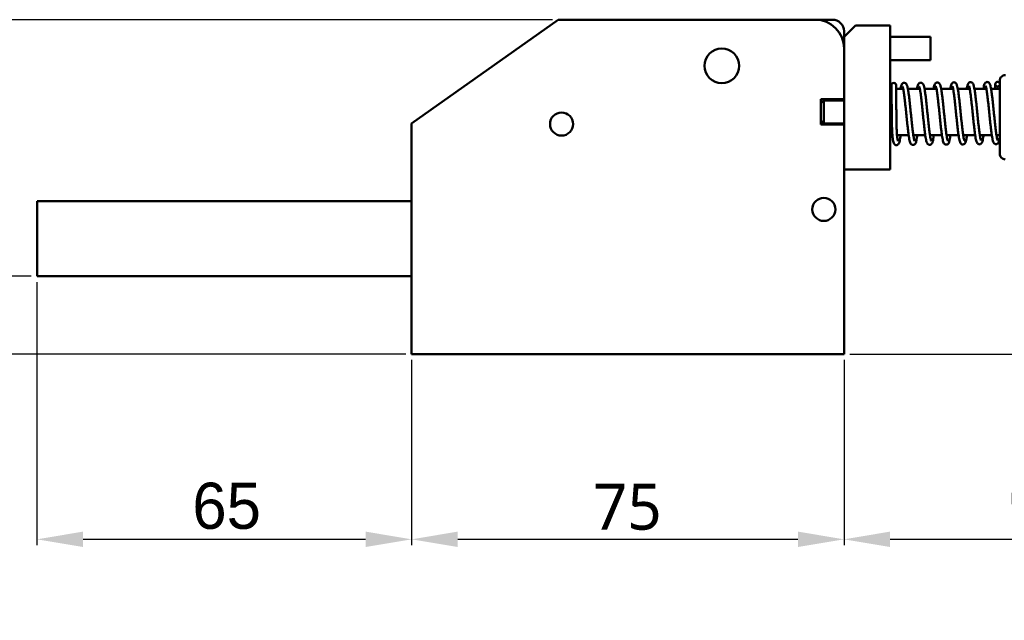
# Model space of a CAD drawing. Header units: millimetres. Extents: x 3 to 589, y 3 to 392.
# Tile 4 of 24: x 188 to 359, y 194 to 298. Entities that reach past the tile are written whole.
import ezdxf

# ---------------------------------------------------------------- set-up
doc = ezdxf.new("R2010")
doc.units = ezdxf.units.MM
doc.layers.add('Dimension (ISO)', color=7, linetype='Continuous', lineweight=25)
doc.layers.add('Visible (ISO)', color=7, linetype='Continuous', lineweight=50)
doc.styles.add('Note Text (JIS)', font='meiryo.ttc')
doc.dimstyles.new('Default (JIS)', dxfattribs={"dimtxt": 8, "dimasz": 8, "dimexe": 1, "dimexo": 1, "dimgap": 1.5, "dimtad": 1, "dimrnd": 1e-08, "dimdsep": 46, "dimtxsty": 'Note Text (JIS)', "dimcen": 0.09, "dimdle": 10, "dimclrd": 256, "dimclre": 256, "dimclrt": 256, "dimadec": 0, "dimazin": 2, "dimtfac": 0.4375, "dimtmove": 0, "dimatfit": 3, "dimfxl": 1, "dimtolj": 1, "dimtzin": 0, "dimlwd": -1, "dimlwe": -1, "dimarcsym": 0})

# ---------------------------------------------------------------- blocks, each defined once
blk = doc.blocks.new('*D3')
at = {"layer": 'Defpoints', "color": 0}
for p in [(190.8, 253.41), (255.79, 239.91), (255.79, 207.79)]:
    blk.add_point(p, dxfattribs=at)
at = {"layer": 'Dimension (ISO)'}
for p, q in [((190.8, 252.41), (190.8, 206.79)), ((255.79, 238.91), (255.79, 206.79)), ((198.8, 207.79), (247.79, 207.79))]:
    blk.add_line(p, q, dxfattribs=at)
for points in [[(198.8, 209.13), (198.8, 206.46), (190.8, 207.79)], [(247.79, 209.13), (247.79, 206.46), (255.79, 207.79)]]:
    blk.add_solid(points, dxfattribs=at)
at = {"layer": 'Dimension (ISO)', "insert": (215.04, 217.61), "char_height": 8, "attachment_point": 1, "style": 'Note Text (JIS)'}
blk.add_mtext('\\A1; \\fメイリオ|b0|i0;\\H8.0000;65', dxfattribs=at)
blk = doc.blocks.new('*D4')
at = {"layer": 'Defpoints', "color": 0}
for p in [(255.79, 239.91), (330.79, 239.91), (330.79, 207.79)]:
    blk.add_point(p, dxfattribs=at)
at = {"layer": 'Dimension (ISO)'}
for p, q in [((255.79, 238.91), (255.79, 206.79)), ((330.79, 238.91), (330.79, 206.79)), ((263.79, 207.79), (322.79, 207.79))]:
    blk.add_line(p, q, dxfattribs=at)
for points in [[(263.79, 209.13), (263.79, 206.46), (255.79, 207.79)], [(322.79, 209.13), (322.79, 206.46), (330.79, 207.79)]]:
    blk.add_solid(points, dxfattribs=at)
at = {"layer": 'Dimension (ISO)', "insert": (287.25, 217.46), "char_height": 8, "attachment_point": 1, "style": 'Note Text (JIS)'}
blk.add_mtext('\\A1;75', dxfattribs=at)
blk = doc.blocks.new('*D5')
at = {"layer": 'Defpoints', "color": 0}
for p in [(408.04, 278.76), (330.79, 239.91), (408.04, 207.79)]:
    blk.add_point(p, dxfattribs=at)
at = {"layer": 'Dimension (ISO)'}
for p, q in [((408.04, 277.76), (408.04, 206.79)), ((330.79, 238.91), (330.79, 206.79)), ((338.79, 207.79), (400.04, 207.79))]:
    blk.add_line(p, q, dxfattribs=at)
for points in [[(338.79, 209.13), (338.79, 206.46), (330.79, 207.79)], [(400.04, 209.13), (400.04, 206.46), (408.04, 207.79)]]:
    blk.add_solid(points, dxfattribs=at)
at = {"layer": 'Dimension (ISO)', "insert": (356.48, 219.86), "char_height": 8, "attachment_point": 1, "style": 'Note Text (JIS)'}
blk.add_mtext('\\A1; \\fメイリオ|b0|i0;\\H8.0000;(77)', dxfattribs=at)
blk = doc.blocks.new('*D6')
at = {"layer": 'Defpoints', "color": 0}
for p in [(401.69, 292.74), (445.69, 292.74), (330.79, 239.91)]:
    blk.add_point(p, dxfattribs=at)
at = {"layer": 'Dimension (ISO)'}
for p, q in [((402.69, 292.74), (446.69, 292.74)), ((445.69, 247.91), (445.69, 284.74)), ((331.79, 239.91), (446.69, 239.91))]:
    blk.add_line(p, q, dxfattribs=at)
for points in [[(444.36, 284.74), (447.03, 284.74), (445.69, 292.74)], [(444.36, 247.91), (447.03, 247.91), (445.69, 239.91)]]:
    blk.add_solid(points, dxfattribs=at)
at = {"layer": 'Dimension (ISO)', "insert": (433.62, 253.39), "char_height": 8, "attachment_point": 1, "rotation": 90, "style": 'Note Text (JIS)'}
blk.add_mtext('\\A1; \\fメイリオ|b0|i0;\\H8.0000;(53)', dxfattribs=at)
blk = doc.blocks.new('*D17')
at = {"layer": 'Defpoints', "color": 0}
for p in [(139.79, 297.91), (281.21, 297.91), (255.79, 239.91)]:
    blk.add_point(p, dxfattribs=at)
at = {"layer": 'Dimension (ISO)'}
for p, q in [((280.21, 297.91), (138.79, 297.91)), ((139.79, 247.91), (139.79, 289.91)), ((254.79, 239.91), (138.79, 239.91))]:
    blk.add_line(p, q, dxfattribs=at)
for points in [[(138.46, 289.91), (141.12, 289.91), (139.79, 297.91)], [(138.46, 247.91), (141.12, 247.91), (139.79, 239.91)]]:
    blk.add_solid(points, dxfattribs=at)
at = {"layer": 'Dimension (ISO)', "insert": (129.93, 262.9), "char_height": 8, "attachment_point": 1, "rotation": 90, "style": 'Note Text (JIS)'}
blk.add_mtext('\\A1;58', dxfattribs=at)
blk = doc.blocks.new('*D18')
at = {"layer": 'Defpoints', "color": 0}
for p in [(172.8, 253.41), (190.8, 253.41), (255.79, 239.91)]:
    blk.add_point(p, dxfattribs=at)
at = {"layer": 'Dimension (ISO)'}
for p, q in [((172.8, 261.41), (172.8, 269.41)), ((189.8, 253.41), (171.8, 253.41)), ((172.8, 239.91), (172.8, 253.41)), ((254.79, 239.91), (171.8, 239.91)), ((172.8, 231.91), (172.8, 223.91))]:
    blk.add_line(p, q, dxfattribs=at)
for points in [[(171.47, 261.41), (174.14, 261.41), (172.8, 253.41)], [(171.47, 231.91), (174.14, 231.91), (172.8, 239.91)]]:
    blk.add_solid(points, dxfattribs=at)
at = {"layer": 'Dimension (ISO)', "insert": (162.97, 235.68), "char_height": 8, "attachment_point": 1, "rotation": 90, "style": 'Note Text (JIS)'}
blk.add_mtext('\\A1;13.5', dxfattribs=at)

msp = doc.modelspace()

# ---------------------------------------------------------------- linework, layer by layer
at = {"layer": 'Visible (ISO)'}
for p, q in [((281.214, 297.91), (255.791, 279.91)), ((281.214, 297.91), (289.866, 297.91)), ((289.866, 297.91), (325.791, 297.91)), ((325.791, 297.91), (328.791, 297.91)), ((330.791, 294.91), (332.791, 296.91)), ((330.791, 295.91), (330.791, 294.91)), ((332.791, 296.91), (338.791, 296.91)), ((338.791, 271.91), (338.791, 296.91)), ((330.791, 271.91), (330.791, 294.91)), ((345.791, 294.91), (338.791, 294.91)), ((345.791, 290.91), (345.791, 294.91)), ((345.791, 290.91), (338.791, 290.91)), ((357.791, 281.91), (357.791, 287.312)), ((339.031, 285.91), (338.791, 285.91)), ((341.061, 285.91), (339.831, 285.91)), ((343.947, 285.91), (341.876, 285.91)), ((346.832, 285.91), (344.761, 285.91)), ((349.717, 285.91), (347.646, 285.91)), ((352.602, 285.91), (350.531, 285.91)), ((355.487, 285.91), (353.416, 285.91)), ((357.791, 285.91), (356.3, 285.91)), ((357.032, 285.91), (357.024, 286.719)), ((326.791, 279.71), (326.791, 284.11)), ((326.791, 284.11), (330.791, 284.11)), ((326.791, 283.41), (327.291, 283.91)), ((327.291, 283.91), (327.291, 279.91)), ((330.791, 283.91), (327.291, 283.91)), ((357.791, 280.384), (357.791, 281.91)), ((326.791, 280.41), (327.291, 279.91)), ((357.791, 278.676), (357.791, 280.384)), ((255.791, 273.784), (255.791, 279.91)), ((330.791, 279.71), (326.791, 279.71)), ((330.791, 279.91), (327.291, 279.91)), ((357.791, 275.183), (357.791, 278.676)), ((339.18, 277.91), (338.791, 277.91)), ((342, 277.91), (339.983, 277.91)), ((344.884, 277.91), (342.809, 277.91)), ((347.768, 277.91), (345.693, 277.91)), ((350.652, 277.91), (348.577, 277.91)), ((353.536, 277.91), (351.46, 277.91)), ((356.419, 277.91), (354.345, 277.91)), ((357.791, 277.91), (357.229, 277.91)), ((357.791, 276.762), (357.791, 277.217)), ((357.791, 275.183), (357.791, 275.829)), ((357.791, 274.678), (357.791, 275.183)), ((255.791, 239.91), (255.791, 273.784)), ((330.791, 271.91), (330.791, 239.91)), ((330.791, 271.91), (338.791, 271.91)), ((190.804, 266.41), (190.804, 253.41)), ((190.804, 266.41), (255.791, 266.41)), ((330.804, 262.91), (330.791, 262.91)), ((330.804, 262.91), (330.804, 253.41)), ((190.804, 253.41), (255.791, 253.41)), ((330.791, 253.41), (330.804, 253.41)), ((330.791, 239.91), (255.791, 239.91))]:
    msp.add_line(p, q, dxfattribs=at)
for centre, radius in [((309.591, 289.91), 3), ((281.791, 279.81), 2), ((327.291, 265.01), 2), ((327.291, 265.01), 2)]:
    msp.add_circle(centre, radius, dxfattribs=at)
for centre, radius, start, end in [((325.791, 292.91), 5, 0, 90), ((328.791, 295.91), 2, 0, 90), ((339.425, 286.553), 0.4, 0.54246, 180.54246), ((357.424, 286.723), 0.4, 23.21625, 336.78375), ((358.791, 287.312), 1, 89.99941, 180)]:
    msp.add_arc(centre, radius, start, end, dxfattribs=at)
for points, knots in [([(340.587, 285.91), (340.604, 286.009), (340.62, 286.099), (340.668, 286.327), (340.698, 286.447), (340.77, 286.645), (340.796, 286.728), (340.928, 286.859), (340.96, 286.886), (341.061, 286.943), (341.14, 286.969), (341.291, 286.97), (341.357, 286.953), (341.47, 286.902), (341.513, 286.867), (341.599, 286.784), (341.628, 286.737), (341.739, 286.538), (341.776, 286.386), (341.855, 286.031), (341.886, 285.863), (341.946, 285.502), (341.974, 285.313), (342.03, 284.907), (342.057, 284.692), (342.112, 284.239), (342.139, 284.002), (342.194, 283.511), (342.221, 283.257), (342.276, 282.738), (342.303, 282.473), (342.357, 281.94), (342.384, 281.671), (342.439, 281.136), (342.466, 280.87), (342.519, 280.348), (342.546, 280.092), (342.6, 279.596), (342.626, 279.356), (342.679, 278.899), (342.705, 278.682), (342.757, 278.277), (342.782, 278.089), (342.833, 277.747), (342.857, 277.594), (342.905, 277.327), (342.928, 277.213), (342.969, 277.033), (342.988, 276.964), (343.017, 276.878), (343.028, 276.854), (343.03, 276.849), (343.03, 276.849), (343.03, 276.849)], [5.738622, 5.738622, 5.738622, 5.738622, 5.8477603, 5.8477603, 6.0372245, 6.0372245, 6.1937617, 6.1937617, 6.2320416, 6.2320416, 6.2836694, 6.2836694, 6.3259309, 6.3259309, 6.3746061, 6.3746061, 6.4531596, 6.4531596, 6.7267329, 6.7267329, 6.9145625, 6.9145625, 7.0843297, 7.0843297, 7.24935, 7.24935, 7.4123885, 7.4123885, 7.5744033, 7.5744033, 7.7357972, 7.7357972, 7.8967483, 7.8967483, 8.0573195, 8.0573195, 8.217491, 8.217491, 8.3771538, 8.3771538, 8.5360572, 8.5360572, 8.6936695, 8.6936695, 8.8488114, 8.8488114, 8.9986392, 8.9986392, 9.135833, 9.135833, 9.2437621, 9.2437621, 9.2537235, 9.2537235, 9.2537235, 9.2537235]), ([(343.463, 285.91), (343.488, 286.063), (343.513, 286.198), (343.574, 286.459), (343.605, 286.573), (343.685, 286.736), (343.713, 286.788), (343.794, 286.874), (343.827, 286.904), (343.929, 286.966), (344.008, 286.995), (344.161, 286.999), (344.229, 286.983), (344.343, 286.934), (344.387, 286.9), (344.474, 286.817), (344.503, 286.772), (344.609, 286.586), (344.644, 286.451), (344.722, 286.125), (344.754, 285.958), (344.815, 285.6), (344.843, 285.414), (344.899, 285.014), (344.927, 284.802), (344.982, 284.355), (345.009, 284.121), (345.063, 283.634), (345.091, 283.381), (345.145, 282.865), (345.172, 282.602), (345.227, 282.069), (345.254, 281.801), (345.308, 281.266), (345.335, 280.999), (345.389, 280.474), (345.416, 280.216), (345.469, 279.716), (345.496, 279.474), (345.549, 279.011), (345.575, 278.791), (345.627, 278.378), (345.653, 278.186), (345.703, 277.836), (345.728, 277.678), (345.776, 277.401), (345.799, 277.282), (345.842, 277.09), (345.861, 277.015), (345.892, 276.918), (345.905, 276.888), (345.91, 276.877), (345.91, 276.876), (345.91, 276.876)], [12.011788, 12.011788, 12.011788, 12.011788, 12.1793033, 12.1793033, 12.3819536, 12.3819536, 12.4697842, 12.4697842, 12.5118452, 12.5118452, 12.5648635, 12.5648635, 12.607132, 12.607132, 12.6552051, 12.6552051, 12.7311929, 12.7311929, 12.9811899, 12.9811899, 13.1754555, 13.1754555, 13.3462846, 13.3462846, 13.5116877, 13.5116877, 13.6749066, 13.6749066, 13.8370223, 13.8370223, 13.9984821, 13.9984821, 14.1594843, 14.1594843, 14.3201032, 14.3201032, 14.4803295, 14.4803295, 14.6400671, 14.6400671, 14.7990885, 14.7990885, 14.9569112, 14.9569112, 15.1124738, 15.1124738, 15.2632463, 15.2632463, 15.4027389, 15.4027389, 15.5156052, 15.5156052, 15.5369088, 15.5369088, 15.5369088, 15.5369088]), ([(346.338, 285.91), (346.357, 286.03), (346.377, 286.14), (346.428, 286.383), (346.458, 286.503), (346.531, 286.701), (346.556, 286.784), (346.69, 286.915), (346.722, 286.942), (346.822, 286.999), (346.902, 287.024), (347.052, 287.024), (347.118, 287.007), (347.231, 286.956), (347.274, 286.921), (347.36, 286.837), (347.389, 286.79), (347.5, 286.589), (347.537, 286.433), (347.617, 286.073), (347.648, 285.905), (347.708, 285.544), (347.736, 285.354), (347.792, 284.947), (347.819, 284.731), (347.874, 284.277), (347.901, 284.04), (347.956, 283.548), (347.983, 283.293), (348.037, 282.774), (348.065, 282.509), (348.119, 281.976), (348.146, 281.707), (348.2, 281.172), (348.227, 280.906), (348.281, 280.385), (348.308, 280.129), (348.361, 279.633), (348.388, 279.394), (348.441, 278.938), (348.467, 278.721), (348.518, 278.318), (348.544, 278.13), (348.594, 277.791), (348.619, 277.638), (348.666, 277.373), (348.689, 277.26), (348.73, 277.083), (348.749, 277.014), (348.777, 276.931), (348.788, 276.907), (348.79, 276.904), (348.79, 276.904), (348.79, 276.904)], [18.2851168, 18.2851168, 18.2851168, 18.2851168, 18.4148955, 18.4148955, 18.6045205, 18.6045205, 18.7611637, 18.7611637, 18.7989453, 18.7989453, 18.8503651, 18.8503651, 18.892628, 18.892628, 18.9414055, 18.9414055, 19.0203984, 19.0203984, 19.2981581, 19.2981581, 19.4850341, 19.4850341, 19.6546222, 19.6546222, 19.8195761, 19.8195761, 19.9825828, 19.9825828, 20.1445796, 20.1445796, 20.3059615, 20.3059615, 20.4669034, 20.4669034, 20.6274657, 20.6274657, 20.7876269, 20.7876269, 20.9472754, 20.9472754, 21.1061561, 21.1061561, 21.2637276, 21.2637276, 21.418787, 21.418787, 21.5684284, 21.5684284, 21.7051674, 21.7051674, 21.8121467, 21.8121467, 21.8200941, 21.8200941, 21.8200941, 21.8200941]), ([(349.214, 285.91), (349.216, 285.925), (349.218, 285.939), (349.247, 286.114), (349.273, 286.254), (349.335, 286.519), (349.367, 286.632), (349.447, 286.794), (349.474, 286.843), (349.551, 286.926), (349.584, 286.956), (349.686, 287.019), (349.766, 287.049), (349.919, 287.053), (349.987, 287.038), (350.102, 286.989), (350.146, 286.955), (350.232, 286.873), (350.262, 286.827), (350.367, 286.644), (350.402, 286.512), (350.479, 286.19), (350.512, 286.024), (350.573, 285.666), (350.601, 285.48), (350.657, 285.082), (350.685, 284.87), (350.74, 284.424), (350.767, 284.19), (350.822, 283.704), (350.849, 283.452), (350.903, 282.936), (350.93, 282.673), (350.985, 282.14), (351.012, 281.872), (351.066, 281.336), (351.093, 281.07), (351.147, 280.545), (351.174, 280.287), (351.227, 279.786), (351.254, 279.543), (351.307, 279.079), (351.333, 278.859), (351.385, 278.445), (351.411, 278.252), (351.461, 277.901), (351.486, 277.742), (351.534, 277.464), (351.557, 277.343), (351.6, 277.15), (351.62, 277.074), (351.651, 276.974), (351.664, 276.943), (351.669, 276.932), (351.67, 276.931), (351.67, 276.931)], [24.5585607, 24.5585607, 24.5585607, 24.5585607, 24.5742282, 24.5742282, 24.7481588, 24.7481588, 24.951695, 24.951695, 25.0346095, 25.0346095, 25.077564, 25.077564, 25.1308647, 25.1308647, 25.1731375, 25.1731375, 25.2211036, 25.2211036, 25.2966383, 25.2966383, 25.5426264, 25.5426264, 25.738203, 25.738203, 25.90922, 25.90922, 26.0746889, 26.0746889, 26.2379384, 26.2379384, 26.4000711, 26.4000711, 26.5615419, 26.5615419, 26.7225523, 26.7225523, 26.883179, 26.883179, 27.0434139, 27.0434139, 27.2031632, 27.2031632, 27.3622031, 27.3622031, 27.5200581, 27.5200581, 27.675685, 27.675685, 27.8266006, 27.8266006, 27.9664406, 27.9664406, 28.0800719, 28.0800719, 28.1032794, 28.1032794, 28.1032794, 28.1032794]), ([(352.089, 285.91), (352.111, 286.05), (352.133, 286.175), (352.186, 286.432), (352.216, 286.552), (352.288, 286.75), (352.314, 286.832), (352.442, 286.964), (352.475, 286.992), (352.575, 287.05), (352.655, 287.078), (352.807, 287.08), (352.873, 287.063), (352.987, 287.013), (353.031, 286.978), (353.117, 286.895), (353.146, 286.849), (353.254, 286.655), (353.291, 286.51), (353.369, 286.168), (353.401, 286.001), (353.461, 285.641), (353.489, 285.453), (353.545, 285.05), (353.572, 284.836), (353.627, 284.386), (353.655, 284.15), (353.709, 283.66), (353.736, 283.407), (353.791, 282.89), (353.818, 282.625), (353.872, 282.092), (353.899, 281.824), (353.954, 281.289), (353.981, 281.022), (354.035, 280.499), (354.061, 280.242), (354.115, 279.744), (354.141, 279.503), (354.194, 279.044), (354.22, 278.825), (354.272, 278.417), (354.298, 278.227), (354.348, 277.882), (354.373, 277.726), (354.42, 277.456), (354.443, 277.34), (354.486, 277.155), (354.505, 277.083), (354.535, 276.992), (354.546, 276.965), (354.55, 276.959), (354.55, 276.958), (354.55, 276.958)], [30.8321433, 30.8321433, 30.8321433, 30.8321433, 30.9786383, 30.9786383, 31.1677159, 31.1677159, 31.3238593, 31.3238593, 31.363468, 31.363468, 31.4156219, 31.4156219, 31.4578828, 31.4578828, 31.5063144, 31.5063144, 31.583826, 31.583826, 31.8476461, 31.8476461, 32.037901, 32.037901, 32.2080972, 32.2080972, 32.3732744, 32.3732744, 32.5363874, 32.5363874, 32.6984441, 32.6984441, 32.8598655, 32.8598655, 33.0208381, 33.0208381, 33.1814295, 33.1814295, 33.3416244, 33.3416244, 33.5013193, 33.5013193, 33.6602736, 33.6602736, 33.817977, 33.817977, 33.9733018, 33.9733018, 34.123542, 34.123542, 34.2617402, 34.2617402, 34.3717991, 34.3717991, 34.3864647, 34.3864647, 34.3864647, 34.3864647]), ([(354.965, 285.91), (354.969, 285.936), (354.973, 285.962), (355.003, 286.149), (355.029, 286.29), (355.09, 286.556), (355.122, 286.671), (355.201, 286.839), (355.23, 286.897), (355.321, 286.99), (355.354, 287.018), (355.455, 287.077), (355.534, 287.105), (355.686, 287.107), (355.753, 287.091), (355.866, 287.04), (355.91, 287.006), (355.996, 286.923), (356.025, 286.877), (356.134, 286.684), (356.17, 286.54), (356.248, 286.199), (356.28, 286.032), (356.34, 285.673), (356.368, 285.485), (356.424, 285.082), (356.452, 284.869), (356.506, 284.419), (356.534, 284.183), (356.588, 283.693), (356.616, 283.44), (356.67, 282.923), (356.697, 282.659), (356.752, 282.126), (356.779, 281.857), (356.833, 281.322), (356.86, 281.056), (356.914, 280.532), (356.941, 280.275), (356.994, 279.777), (357.021, 279.536), (357.073, 279.076), (357.1, 278.857), (357.151, 278.449), (357.177, 278.259), (357.227, 277.913), (357.252, 277.757), (357.3, 277.486), (357.323, 277.369), (357.365, 277.184), (357.385, 277.111), (357.414, 277.02), (357.426, 276.993), (357.43, 276.986), (357.43, 276.985), (357.43, 276.985)], [37.1058434, 37.1058434, 37.1058434, 37.1058434, 37.1331096, 37.1331096, 37.3065076, 37.3065076, 37.5072723, 37.5072723, 37.6066365, 37.6066365, 37.6464571, 37.6464571, 37.698691, 37.698691, 37.7409523, 37.7409523, 37.7893485, 37.7893485, 37.8667097, 37.8667097, 38.129141, 38.129141, 38.3197664, 38.3197664, 38.4900251, 38.4900251, 38.6552248, 38.6552248, 38.8183484, 38.8183484, 38.9804111, 38.9804111, 39.1418364, 39.1418364, 39.302812, 39.302812, 39.4634063, 39.4634063, 39.6236044, 39.6236044, 39.7833037, 39.7833037, 39.9422651, 39.9422651, 40.0999809, 40.0999809, 40.2553308, 40.2553308, 40.4056272, 40.4056272, 40.5439622, 40.5439622, 40.6543147, 40.6543147, 40.66965, 40.66965, 40.66965, 40.66965]), ([(339.025, 286.549), (339.025, 286.549), (339.025, 286.528), (339.026, 286.443), (339.026, 286.379), (339.028, 286.211), (339.029, 286.107), (339.031, 285.861), (339.033, 285.719), (339.036, 285.4), (339.037, 285.224), (339.041, 284.841), (339.043, 284.635), (339.047, 284.198), (339.049, 283.967), (339.054, 283.487), (339.056, 283.238), (339.061, 282.727), (339.063, 282.466), (339.068, 281.937), (339.071, 281.67), (339.076, 281.136), (339.079, 280.869), (339.086, 280.342), (339.09, 280.082), (339.101, 279.575), (339.108, 279.328), (339.125, 278.853), (339.135, 278.626), (339.159, 278.196), (339.173, 277.993), (339.205, 277.616), (339.223, 277.442), (339.264, 277.123), (339.287, 276.98), (339.344, 276.711), (339.375, 276.594), (339.454, 276.425), (339.484, 276.369), (339.571, 276.277), (339.604, 276.247), (339.708, 276.186), (339.788, 276.158), (339.942, 276.156), (340.009, 276.172), (340.123, 276.223), (340.166, 276.258), (340.252, 276.342), (340.28, 276.388), (340.382, 276.572), (340.414, 276.705), (340.485, 277.027), (340.514, 277.194), (340.568, 277.544), (340.591, 277.72), (340.614, 277.91)], [0, 0, 0, 0, 0.16, 0.16, 0.32, 0.32, 0.48, 0.48, 0.64, 0.64, 0.8, 0.8, 0.96, 0.96, 1.12, 1.12, 1.28, 1.28, 1.44, 1.44, 1.6, 1.6, 1.760159, 1.760159, 1.9209931, 1.9209931, 2.0823884, 2.0823884, 2.2445334, 2.2445334, 2.40803, 2.40803, 2.5743525, 2.5743525, 2.7477845, 2.7477845, 2.948005, 2.948005, 3.0438266, 3.0438266, 3.0862799, 3.0862799, 3.1396374, 3.1396374, 3.1819113, 3.1819113, 3.2298547, 3.2298547, 3.3052938, 3.3052938, 3.5504419, 3.5504419, 3.7463027, 3.7463027, 3.9082775, 3.9082775, 3.9082775, 3.9082775]), ([(339.825, 286.556), (339.825, 286.556), (339.825, 286.535), (339.826, 286.45), (339.826, 286.387), (339.828, 286.219), (339.829, 286.115), (339.831, 285.868), (339.832, 285.726), (339.835, 285.408), (339.837, 285.231), (339.841, 284.849), (339.843, 284.643), (339.847, 284.206), (339.849, 283.975), (339.854, 283.495), (339.856, 283.246), (339.861, 282.735), (339.863, 282.473), (339.868, 281.944), (339.871, 281.677), (339.876, 281.145), (339.879, 280.879), (339.885, 280.359), (339.89, 280.104), (339.9, 279.611), (339.907, 279.372), (339.923, 278.917), (339.932, 278.7), (339.954, 278.296), (339.967, 278.107), (339.994, 277.764), (340.01, 277.608), (340.042, 277.337), (340.059, 277.219), (340.093, 277.03), (340.11, 276.956), (340.137, 276.858), (340.149, 276.828), (340.154, 276.818), (340.154, 276.817), (340.154, 276.817)], [0, 0, 0, 0, 0.16, 0.16, 0.32, 0.32, 0.48, 0.48, 0.64, 0.64, 0.8, 0.8, 0.96, 0.96, 1.12, 1.12, 1.28, 1.28, 1.44, 1.44, 1.6, 1.6, 1.7598345, 1.7598345, 1.9187869, 1.9187869, 2.0768488, 2.0768488, 2.2339142, 2.2339142, 2.3896591, 2.3896591, 2.5432218, 2.5432218, 2.6923487, 2.6923487, 2.8310487, 2.8310487, 2.9448013, 2.9448013, 2.9665435, 2.9665435, 2.9665435, 2.9665435]), ([(340.953, 286.305), (340.953, 286.305), (340.954, 286.303), (340.963, 286.284), (340.982, 286.234), (341.018, 286.105), (341.036, 286.03), (341.076, 285.842), (341.098, 285.724), (341.144, 285.451), (341.168, 285.293), (341.218, 284.944), (341.243, 284.752), (341.295, 284.339), (341.321, 284.118), (341.373, 283.655), (341.4, 283.412), (341.453, 282.912), (341.48, 282.654), (341.534, 282.13), (341.561, 281.863), (341.615, 281.329), (341.642, 281.061), (341.696, 280.531), (341.723, 280.268), (341.778, 279.756), (341.805, 279.505), (341.859, 279.023), (341.886, 278.791), (341.94, 278.351), (341.968, 278.143), (342.022, 277.754), (342.05, 277.574), (342.106, 277.244), (342.134, 277.096), (342.196, 276.821), (342.229, 276.701), (342.304, 276.505), (342.331, 276.424), (342.461, 276.295), (342.494, 276.267), (342.596, 276.21), (342.676, 276.184), (342.828, 276.184), (342.895, 276.201), (343.007, 276.254), (343.051, 276.289), (343.135, 276.374), (343.164, 276.421), (343.268, 276.614), (343.301, 276.758), (343.373, 277.099), (343.402, 277.266), (343.451, 277.596), (343.471, 277.747), (343.491, 277.91)], [6.4542398, 6.4542398, 6.4542398, 6.4542398, 6.4843377, 6.4843377, 6.6313264, 6.6313264, 6.7550792, 6.7550792, 6.8974679, 6.8974679, 7.0490547, 7.0490547, 7.2049046, 7.2049046, 7.3628527, 7.3628527, 7.5219392, 7.5219392, 7.6817162, 7.6817162, 7.8419705, 7.8419705, 8.0026134, 8.0026134, 8.1636407, 8.1636407, 8.325132, 8.325132, 8.4872932, 8.4872932, 8.6505839, 8.6505839, 8.8160973, 8.8160973, 8.9869471, 8.9869471, 9.1759134, 9.1759134, 9.3319083, 9.3319083, 9.3719355, 9.3719355, 9.4242464, 9.4242464, 9.466508, 9.466508, 9.5148707, 9.5148707, 9.592089, 9.592089, 9.8532068, 9.8532068, 10.044189, 10.044189, 10.1836999, 10.1836999, 10.1836999, 10.1836999]), ([(343.833, 286.332), (343.833, 286.332), (343.846, 286.306), (343.885, 286.189), (343.917, 286.06), (343.972, 285.785), (343.995, 285.657), (344.042, 285.363), (344.066, 285.197), (344.116, 284.831), (344.142, 284.631), (344.194, 284.205), (344.22, 283.978), (344.273, 283.504), (344.299, 283.257), (344.353, 282.75), (344.38, 282.489), (344.434, 281.961), (344.461, 281.694), (344.515, 281.159), (344.542, 280.892), (344.596, 280.365), (344.623, 280.105), (344.677, 279.598), (344.705, 279.352), (344.759, 278.879), (344.786, 278.652), (344.84, 278.224), (344.868, 278.022), (344.922, 277.648), (344.95, 277.475), (345.007, 277.16), (345.036, 277.019), (345.102, 276.754), (345.135, 276.64), (345.218, 276.471), (345.248, 276.413), (345.344, 276.319), (345.377, 276.292), (345.479, 276.236), (345.559, 276.21), (345.71, 276.212), (345.777, 276.229), (345.889, 276.282), (345.932, 276.318), (346.016, 276.402), (346.045, 276.45), (346.15, 276.647), (346.184, 276.794), (346.256, 277.142), (346.284, 277.309), (346.331, 277.627), (346.349, 277.764), (346.367, 277.91)], [12.7374251, 12.7374251, 12.7374251, 12.7374251, 12.8558126, 12.8558126, 13.0719862, 13.0719862, 13.2173293, 13.2173293, 13.3702784, 13.3702784, 13.5267804, 13.5267804, 13.6850704, 13.6850704, 13.8443563, 13.8443563, 14.0042644, 14.0042644, 14.1646189, 14.1646189, 14.3253538, 14.3253538, 14.486484, 14.486484, 14.6481143, 14.6481143, 14.8104959, 14.8104959, 14.9741915, 14.9741915, 15.1405852, 15.1405852, 15.3138886, 15.3138886, 15.5141721, 15.5141721, 15.6167005, 15.6167005, 15.6558969, 15.6558969, 15.7078919, 15.7078919, 15.7501526, 15.7501526, 15.7986555, 15.7986555, 15.8764718, 15.8764718, 16.1431183, 16.1431183, 16.3326391, 16.3326391, 16.4590626, 16.4590626, 16.4590626, 16.4590626]), ([(346.713, 286.359), (346.713, 286.359), (346.713, 286.359), (346.713, 286.359), (346.726, 286.332), (346.765, 286.213), (346.798, 286.084), (346.853, 285.806), (346.876, 285.677), (346.923, 285.383), (346.947, 285.215), (346.998, 284.848), (347.023, 284.648), (347.075, 284.221), (347.101, 283.994), (347.154, 283.519), (347.181, 283.272), (347.234, 282.764), (347.261, 282.503), (347.315, 281.975), (347.342, 281.707), (347.396, 281.173), (347.423, 280.906), (347.477, 280.379), (347.504, 280.119), (347.559, 279.613), (347.586, 279.367), (347.64, 278.894), (347.667, 278.668), (347.722, 278.241), (347.749, 278.04), (347.804, 277.666), (347.831, 277.494), (347.888, 277.18), (347.917, 277.039), (347.984, 276.775), (348.017, 276.661), (348.1, 276.495), (348.13, 276.44), (348.219, 276.351), (348.252, 276.323), (348.355, 276.265), (348.435, 276.238), (348.587, 276.238), (348.654, 276.256), (348.766, 276.308), (348.81, 276.343), (348.894, 276.427), (348.923, 276.474), (349.027, 276.666), (349.06, 276.808), (349.131, 277.146), (349.16, 277.313), (349.207, 277.629), (349.226, 277.765), (349.244, 277.91)], [19.0206104, 19.0206104, 19.0206104, 19.0206104, 19.0207201, 19.0207201, 19.1404362, 19.1404362, 19.3575176, 19.3575176, 19.5030437, 19.5030437, 19.656077, 19.656077, 19.8126198, 19.8126198, 19.9709315, 19.9709315, 20.1302302, 20.1302302, 20.2901469, 20.2901469, 20.4505081, 20.4505081, 20.6112493, 20.6112493, 20.7723868, 20.7723868, 20.9340271, 20.9340271, 21.0964249, 21.0964249, 21.2601508, 21.2601508, 21.4266121, 21.4266121, 21.6001122, 21.6001122, 21.8013988, 21.8013988, 21.8974284, 21.8974284, 21.937907, 21.937907, 21.9903829, 21.9903829, 22.0326455, 22.0326455, 22.0809378, 22.0809378, 22.1578562, 22.1578562, 22.416232, 22.416232, 22.6079789, 22.6079789, 22.7343644, 22.7343644, 22.7343644, 22.7343644]), ([(349.593, 286.386), (349.593, 286.386), (349.594, 286.384), (349.604, 286.363), (349.623, 286.311), (349.66, 286.176), (349.679, 286.1), (349.719, 285.907), (349.741, 285.787), (349.787, 285.51), (349.812, 285.35), (349.861, 284.997), (349.887, 284.804), (349.938, 284.388), (349.964, 284.166), (350.017, 283.701), (350.044, 283.457), (350.097, 282.955), (350.124, 282.697), (350.177, 282.172), (350.204, 281.905), (350.259, 281.37), (350.286, 281.103), (350.34, 280.573), (350.367, 280.311), (350.421, 279.799), (350.448, 279.55), (350.503, 279.069), (350.53, 278.838), (350.584, 278.401), (350.611, 278.194), (350.666, 277.808), (350.694, 277.63), (350.75, 277.303), (350.778, 277.156), (350.841, 276.884), (350.874, 276.765), (350.952, 276.569), (350.979, 276.485), (351.124, 276.358), (351.157, 276.334), (351.257, 276.284), (351.337, 276.263), (351.485, 276.269), (351.55, 276.289), (351.659, 276.344), (351.701, 276.38), (351.784, 276.468), (351.812, 276.517), (351.881, 276.651), (351.908, 276.736), (351.975, 276.984), (352.01, 277.161), (352.07, 277.534), (352.095, 277.713), (352.12, 277.91)], [25.3037957, 25.3037957, 25.3037957, 25.3037957, 25.3368385, 25.3368385, 25.4864766, 25.4864766, 25.6114408, 25.6114408, 25.7544782, 25.7544782, 25.9063648, 25.9063648, 26.0623572, 26.0623572, 26.2203793, 26.2203793, 26.3795085, 26.3795085, 26.5393132, 26.5393132, 26.6995884, 26.6995884, 26.8602501, 26.8602501, 27.0212979, 27.0212979, 27.1828166, 27.1828166, 27.3450206, 27.3450206, 27.5083885, 27.5083885, 27.6740668, 27.6740668, 27.8453612, 27.8453612, 28.0362215, 28.0362215, 28.1924607, 28.1924607, 28.2273397, 28.2273397, 28.2774237, 28.2774237, 28.3197173, 28.3197173, 28.3692475, 28.3692475, 28.4514991, 28.4514991, 28.606569, 28.606569, 28.8365604, 28.8365604, 29.0096056, 29.0096056, 29.0096056, 29.0096056]), ([(352.473, 286.414), (352.473, 286.414), (352.473, 286.413), (352.479, 286.401), (352.496, 286.359), (352.529, 286.245), (352.547, 286.177), (352.585, 286.004), (352.606, 285.893), (352.652, 285.634), (352.676, 285.482), (352.725, 285.145), (352.75, 284.958), (352.801, 284.555), (352.827, 284.339), (352.88, 283.883), (352.906, 283.644), (352.959, 283.148), (352.986, 282.893), (353.04, 282.371), (353.067, 282.106), (353.121, 281.572), (353.148, 281.304), (353.202, 280.772), (353.229, 280.508), (353.284, 279.992), (353.311, 279.739), (353.365, 279.251), (353.392, 279.015), (353.446, 278.567), (353.473, 278.355), (353.528, 277.957), (353.555, 277.772), (353.611, 277.432), (353.639, 277.278), (353.7, 276.996), (353.731, 276.872), (353.796, 276.681), (353.823, 276.608), (353.91, 276.475), (353.953, 276.414), (354.104, 276.323), (354.185, 276.294), (354.339, 276.292), (354.406, 276.308), (354.521, 276.359), (354.565, 276.394), (354.65, 276.477), (354.679, 276.523), (354.779, 276.704), (354.811, 276.834), (354.882, 277.151), (354.912, 277.318), (354.96, 277.634), (354.978, 277.767), (354.997, 277.91)], [31.586981, 31.586981, 31.586981, 31.586981, 31.6076103, 31.6076103, 31.7460125, 31.7460125, 31.8655417, 31.8655417, 32.005595, 32.005595, 32.1560969, 32.1560969, 32.311435, 32.311435, 32.4691201, 32.4691201, 32.6280568, 32.6280568, 32.7877377, 32.7877377, 32.947921, 32.947921, 33.1085015, 33.1085015, 33.2694615, 33.2694615, 33.4308653, 33.4308653, 33.5928922, 33.5928922, 33.7559435, 33.7559435, 33.9209564, 33.9209564, 34.0904979, 34.0904979, 34.2742621, 34.2742621, 34.4123399, 34.4123399, 34.5014268, 34.5014268, 34.5551321, 34.5551321, 34.5974124, 34.5974124, 34.6452328, 34.6452328, 34.7201524, 34.7201524, 34.9607728, 34.9607728, 35.1582247, 35.1582247, 35.2847746, 35.2847746, 35.2847746, 35.2847746]), ([(355.352, 286.441), (355.352, 286.441), (355.354, 286.439), (355.362, 286.421), (355.381, 286.372), (355.417, 286.244), (355.435, 286.17), (355.474, 285.984), (355.496, 285.867), (355.542, 285.595), (355.567, 285.437), (355.616, 285.089), (355.641, 284.897), (355.693, 284.486), (355.719, 284.266), (355.771, 283.803), (355.798, 283.561), (355.851, 283.061), (355.878, 282.803), (355.932, 282.279), (355.959, 282.013), (356.013, 281.478), (356.04, 281.211), (356.094, 280.68), (356.121, 280.418), (356.176, 279.904), (356.203, 279.654), (356.257, 279.171), (356.284, 278.939), (356.338, 278.497), (356.366, 278.289), (356.42, 277.9), (356.448, 277.719), (356.504, 277.388), (356.532, 277.239), (356.594, 276.964), (356.627, 276.844), (356.701, 276.647), (356.728, 276.567), (356.852, 276.438), (356.886, 276.409), (356.989, 276.349), (357.069, 276.321), (357.222, 276.32), (357.289, 276.336), (357.403, 276.388), (357.447, 276.423), (357.533, 276.508), (357.562, 276.556), (357.66, 276.74), (357.689, 276.872), (357.749, 277.191), (357.771, 277.36), (357.791, 277.557), (357.791, 277.56), (357.791, 277.562)], [37.8701663, 37.8701663, 37.8701663, 37.8701663, 37.8993154, 37.8993154, 38.0454479, 38.0454479, 38.1688003, 38.1688003, 38.3109725, 38.3109725, 38.4624592, 38.4624592, 38.6182617, 38.6182617, 38.7761852, 38.7761852, 38.9352576, 38.9352576, 39.0950254, 39.0950254, 39.2552728, 39.2552728, 39.4159097, 39.4159097, 39.5769303, 39.5769303, 39.7384128, 39.7384128, 39.9005604, 39.9005604, 40.0638264, 40.0638264, 40.2292876, 40.2292876, 40.3999982, 40.3999982, 40.5883848, 40.5883848, 40.7433686, 40.7433686, 40.7858594, 40.7858594, 40.8390156, 40.8390156, 40.8812861, 40.8812861, 40.9293208, 40.9293208, 41.0047557, 41.0047557, 41.2422858, 41.2422858, 41.4401506, 41.4401506, 41.4428088, 41.4428088, 41.4428088, 41.4428088]), ([(358.718, 273.681), (358.611, 273.689), (358.503, 273.715), (358.306, 273.798), (358.213, 273.855), (358.053, 273.995), (357.984, 274.079), (357.876, 274.262), (357.836, 274.363), (357.807, 274.502), (357.801, 274.536), (357.793, 274.607), (357.791, 274.643), (357.791, 274.678)], [0, 0, 0, 0, 0.03236475, 0.03236475, 0.06421061, 0.06421061, 0.09607493, 0.09607493, 0.12793836, 0.12793836, 0.13849917, 0.13849917, 0.14918013, 0.14918013, 0.14918013, 0.14918013])]:
    msp.add_open_spline(points, degree=3, knots=knots, dxfattribs=at)

# ---------------------------------------------------------------- dimensions: what is measured, and where the dimension line sits
at = {"layer": 'Dimension (ISO)'}
for base, p2, angle, override, picture, middle in [((139.791, 297.91), (281.214, 297.91), 90, {"dimgap": 1.5, "dimdec": 2, "dimtol": 0, "dimlim": 0, "dimtp": 0, "dimtm": 0, "dimtdec": 2, "dimtofl": 0, "dimatfit": 1}, '*D17', (139.791, 268.91)), ((172.802, 253.41), (190.804, 253.41), 90, {"dimgap": 1.5, "dimdec": 2, "dimtol": 0, "dimlim": 0, "dimtp": 0, "dimtm": 0, "dimtdec": 2, "dimtofl": 1, "dimatfit": 1}, '*D18', (172.802, 246.66)), ((330.791, 207.793), (330.791, 239.91), 180, {"dimgap": 1.5, "dimdec": 2, "dimtol": 0, "dimlim": 0, "dimtp": 0, "dimtm": 0, "dimtdec": 2, "dimtofl": 0, "dimatfit": 1}, '*D4', (293.291, 207.793))]:
    dim = msp.add_linear_dim(base=base, p1=(255.791, 239.91), p2=p2, angle=angle, dimstyle='Default (JIS)', override=override, dxfattribs=at)
    dim.commit()
    dim.dimension.update_dxf_attribs({"geometry": picture, "text_midpoint": middle, "dimtype": 160})
for base, p1, p2, angle, text, picture, middle in [((445.692, 292.743), (330.791, 239.91), (401.692, 292.743), 90, ' \\fメイリオ|b0|i0;\\H8.0000;(53)', '*D6', (445.692, 266.327)), ((408.041, 207.793), (330.791, 239.91), (408.041, 278.765), 180, ' \\fメイリオ|b0|i0;\\H8.0000;(77)', '*D5', (369.416, 207.793)), ((255.791, 207.793), (190.804, 253.41), (255.791, 239.91), 180, ' \\fメイリオ|b0|i0;\\H8.0000;65', '*D3', (223.298, 207.793))]:
    dim = msp.add_linear_dim(base=base, p1=p1, p2=p2, angle=angle, text=text, dimstyle='Default (JIS)', override={"dimgap": 1.5, "dimdec": 2, "dimtol": 0, "dimlim": 0, "dimtp": 0, "dimtm": 0, "dimtdec": 2, "dimtofl": 0, "dimatfit": 1}, dxfattribs=at)
    dim.commit()
    dim.dimension.update_dxf_attribs({"geometry": picture, "text_midpoint": middle, "dimtype": 160})

doc.saveas('drawing.dxf')
